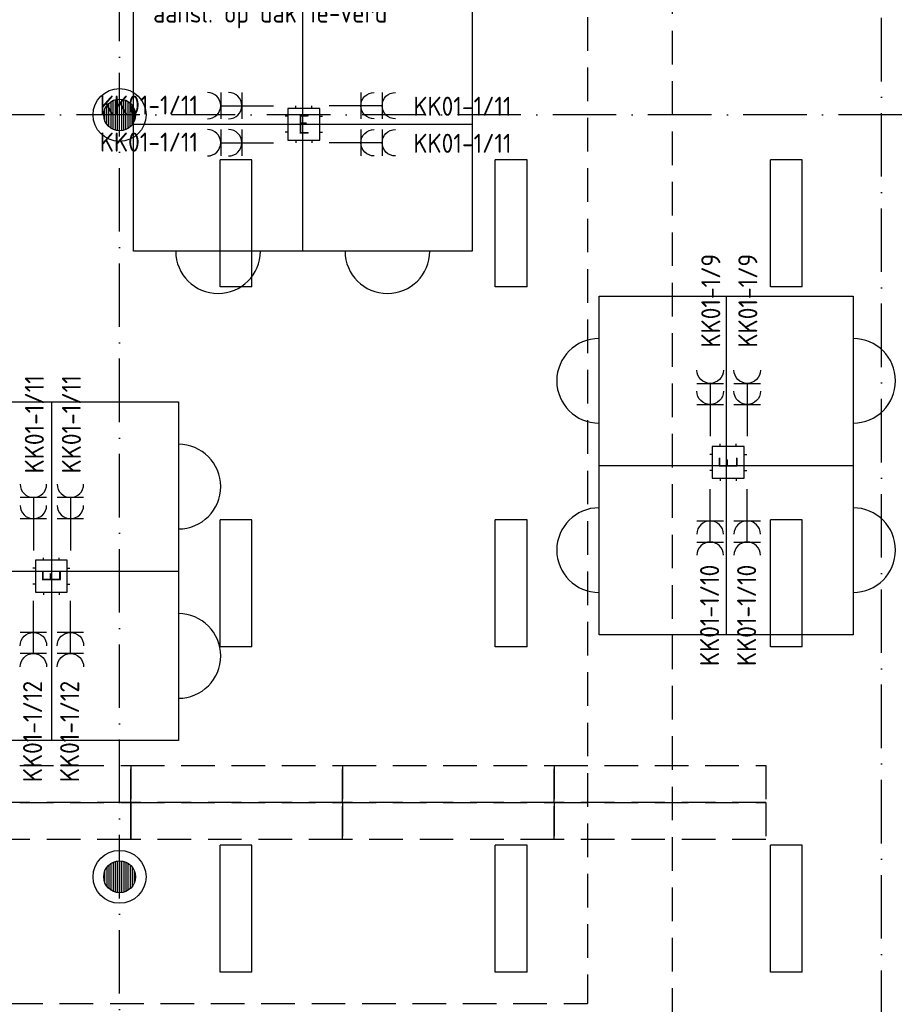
# Model space of a CAD drawing. Header units: millimetres. Extents: x 90707 to 259985, y -1262 to 84291.
# Tile 71 of 75: x 222703 to 231042, y 49403 to 58708. Entities that reach past the tile are written whole.
import ezdxf
from ezdxf.enums import TextEntityAlignment as Align

# ---------------------------------------------------------------- set-up
doc = ezdxf.new("R2010")
doc.units = ezdxf.units.MM
doc.header["$LTSCALE"] = 100
for name, pattern in [('DASHDOT', [9, 6, -1.5, 0, -1.5]), ('HIDDEN', [9.525, 6.35, -3.175]), ('HIDDEN2', [4.7625, 3.175, -1.5875])]:
    doc.linetypes.add(name, pattern=pattern)
doc.layers.get('0').update_dxf_attribs({"linetype": 'CONTINUOUS'})
for name, color, linetype in [('02-61-70-lijn070', 130, 'CONTINUOUS'), ('AL$1----_ALGEMEEN', 7, 'CONTINUOUS'), ('AL$7----_STRAMIEN', 1, 'DASHDOT'), ('AL22----_BINNENWAND', 7, 'CONTINUOUS'), ('ARMATUUR', 8, 'CONTINUOUS'), ('EB62203-_ATTRIB', 2, 'CONTINUOUS'), ('EB62209-_ATTRIB', 2, 'CONTINUOUS'), ('EB63103-_ATTRIB', 2, 'CONTINUOUS'), ('EB6721--_ATTRIB', 2, 'CONTINUOUS'), ('EL62203-_KRACHT-WCD230', 3, 'CONTINUOUS'), ('EL62209-_KRACHT-ASP400', 3, 'CONTINUOUS'), ('EL63103-_LICHT-WCD230V', 3, 'CONTINUOUS'), ('EL6441--_DATACOM', 3, 'CONTINUOUS'), ('EL6721--_GEB-BEH-AUTO', 3, 'CONTINUOUS'), ('VOLGNUMMER', 7, 'CONTINUOUS'), ('W-INSTALLATIE', 8, 'HIDDEN')]:
    doc.layers.add(name, color=color, linetype=linetype)
doc.styles.add('1_8', font='ISO', dxfattribs={"height": 1.8})
doc.styles.add('NORATT', font='isocp.shx')
doc.styles.get("Standard").update_dxf_attribs({"font": 'iso.shx'})

# ---------------------------------------------------------------- blocks, each defined once
blk = doc.blocks.new('ES3W2A')
for p, q in [((1.25, 2), (-1.25, 2)), ((0, 2), (0, -3)), ((1.25, 0), (-1.25, 0))]:
    blk.add_line(p, q)
for centre in [(0, 3.25), (0, 1.25)]:
    blk.add_arc(centre, 1.25, 180, 0)
at = {"style": '1_8'}
for tag, flags, p in [('VERMOGEN', 9, (-2.5, 5)), ('GROEP', 8, (0, 5)), ('SCHAK', 8, (2.5, 5)), ('GELIJK', 9, (5, 5)), ('KAST', 9, (7, 5)), ('TAL', 8, (2.5, 5))]:
    blk.add_attdef(tag, text='', height=1.8, rotation=90, dxfattribs=dict(at, flags=flags)).set_placement(p, align=Align.MIDDLE_CENTER)
at = {"style": '1_8', "width": 0.7, "flags": 8}
blk.add_attdef('DOEL', text='', height=1.8, rotation=90, dxfattribs=at).set_placement((-2.5, 5), align=Align.MIDDLE_LEFT)
at = {"style": '1_8', "flags": 9}
blk.add_attdef('M_CODE', text='', height=1.8, dxfattribs=at).set_placement((0, 0), align=Align.MIDDLE_CENTER)
blk = doc.blocks.new('ES1116A2')
at = {"ltscale": 0.5}
for p, q in [((-0.75, 1.5), (-0.75, 1.75)), ((0.75, 1.5), (0.75, 1.75)), ((-1.5, 0.75), (-1.75, 0.75)), ((1.5, 0.75), (1.75, 0.75)), ((-1.5, -0.75), (-1.75, -0.75)), ((1.5, -0.75), (1.75, -0.75)), ((-0.75, -1.5), (-0.75, -1.75)), ((0.75, -1.5), (0.75, -1.75))]:
    blk.add_line(p, q, dxfattribs=at)
blk.add_lwpolyline([(-1.5, -1.5), (1.5, -1.5), (1.5, 1.5), (-1.5, 1.5)], close=True)
at = {"ltscale": 0.5, "style": '1_8'}
for tag, flags, p in [('VERMOGEN', 9, (-2.5, 3.5)), ('GROEP', 8, (0, 3.5)), ('SCHAK', 8, (2.5, 3.5)), ('KAST', 9, (7, 3.5)), ('DOEL', 8, (-2.5, 0))]:
    blk.add_attdef(tag, text='', height=1.8, rotation=90, dxfattribs=dict(at, flags=flags)).set_placement(p, align=Align.MIDDLE_LEFT)
for tag, flags, p in [('GELIJK', 9, (5, 3.5)), ('TAL', 8, (2.5, 3.5))]:
    blk.add_attdef(tag, text='', height=1.8, rotation=90, dxfattribs=dict(at, flags=flags)).set_placement(p, align=Align.MIDDLE_CENTER)
at = {"ltscale": 0.5, "style": '1_8', "flags": 8}
for tag, p in [('NUMMER', (0, 3)), ('CODE', (0, 0))]:
    blk.add_attdef(tag, text='', height=1.8, dxfattribs=at).set_placement(p, align=Align.MIDDLE)
at = {"ltscale": 0.5, "style": '1_8', "flags": 9}
blk.add_attdef('M_CODE', text='', height=1.8, dxfattribs=at).set_placement((0, 0), align=Align.MIDDLE_CENTER)
blk = doc.blocks.new('tafela')
at = {"layer": '02-61-70-lijn070', "color": 9}
for p, q in [((-1600, -1200), (-1600, 1200)), ((-1600, 1200), (1600, 1200)), ((0, -1200), (0, 1200)), ((1600, 1200), (1600, -1200)), ((-1600, 0), (1600, 0)), ((1600, -1200), (-1600, -1200))]:
    blk.add_line(p, q, dxfattribs=at)
for centre, start, end in [((-800, 1200), 0, 180), ((800, 1200), 0, 180), ((-800, -1200), 180, 0), ((800, -1200), 180, 0)]:
    blk.add_arc(centre, 400, start, end, dxfattribs=at)
blk = doc.blocks.new('ES2X2')
for p, q in [((-0.45, 1.4), (-0.45, 2.6)), ((-0.15, 1.265), (-0.15, 2.735)), ((0.15, 1.265), (0.15, 2.735)), ((0.45, 1.4), (0.45, 2.6)), ((0, 1.25), (0, -3))]:
    blk.add_line(p, q)
at = {"color": 1}
for p, q in [((-0.6, 1.15), (-0.6, 0.35)), ((-0.72, -0.21), (-0.72, 0.11)), ((-0.64, -0.246), (-0.64, 0.146)), ((-0.6, 0.75), (0.6, 0.15)), ((-0.56, -0.246), (-0.56, 0.146)), ((-0.48, -0.21), (-0.48, 0.11)), ((-0.6, -0.05), (0.6, -0.65)), ((-0.6, -0.85), (0.6, -1.45)), ((-0.6, -1.25), (0.6, -1.85)), ((-0.6, -1.65), (0.6, -2.25))]:
    blk.add_line(p, q, dxfattribs=at)
blk.add_circle((0, 2), 0.75)
blk.add_circle((-0.6, -0.05), 0.2, dxfattribs=at)
at = {"style": '1_8'}
for tag, flags, p in [('VERMOGEN', 9, (-2.5, 4.5)), ('GROEP', 8, (0, 4.5)), ('SCHAK', 8, (2.5, 4.5)), ('KAST', 9, (7, 4.5)), ('DOEL', 8, (-2.5, 1))]:
    blk.add_attdef(tag, text='', height=1.8, rotation=90, dxfattribs=dict(at, flags=flags)).set_placement(p, align=Align.MIDDLE_LEFT)
at = {"style": '1_8', "flags": 8}
blk.add_attdef('TAL', text='', height=1.8, rotation=90, dxfattribs=at).set_placement((2.5, 4.5), align=Align.MIDDLE_CENTER)
at = {"style": '1_8', "flags": 9}
blk.add_attdef('M_CODE', text='', height=1.8, dxfattribs=at).set_placement((0, 0), align=Align.MIDDLE_CENTER)
blk = doc.blocks.new('A$Cca306792')
at = {"layer": 'AL22----_BINNENWAND', "linetype": 'Continuous'}
h = blk.add_hatch(dxfattribs=at)
h.set_pattern_fill('GEWPBET', color=8, scale=100, angle=90, style=0)
h.set_pattern_definition([(90, (132528.322, 51869.537), (-20, 1e-15), [])])
edge = h.paths.add_edge_path()
edge.add_arc((132528.3, 51869.5), 150, 0, 360)
at = {"layer": 'AL$1----_ALGEMEEN', "color": 8, "linetype": 'HIDDEN2'}
for p, q in [((130633.9, 52921.1), (132633.9, 52921.1)), ((132633.9, 52571.1), (132633.9, 52921.1)), ((132633.9, 52921.1), (132633.9, 52571.1)), ((132633.9, 52921.1), (134633.9, 52921.1)), ((134633.9, 52921.1), (134633.9, 52571.1)), ((132633.9, 52571.1), (130633.9, 52571.1)), ((130633.9, 52571.1), (132633.9, 52571.1)), ((134633.9, 52571.1), (132633.9, 52571.1)), ((132633.9, 52571.1), (134633.9, 52571.1)), ((134633.9, 52571.1), (134633.9, 52221.1)), ((132633.9, 52221.1), (130633.9, 52221.1)), ((134633.9, 52221.1), (132633.9, 52221.1))]:
    blk.add_line(p, q, dxfattribs=at)
for points in [[(130633.9, 52571.1), (130633.9, 52921.1), (132633.9, 52921.1), (132633.9, 52571.1)], [(134633.9, 52571.1), (134633.9, 52921.1), (136633.9, 52921.1), (136633.9, 52571.1)], [(136633.9, 52571.1), (136633.9, 52921.1), (138633.9, 52921.1), (138633.9, 52571.1)], [(134633.9, 52221.1), (134633.9, 52571.1), (136633.9, 52571.1), (136633.9, 52221.1)], [(136633.9, 52221.1), (136633.9, 52571.1), (138633.9, 52571.1), (138633.9, 52221.1)]]:
    blk.add_lwpolyline(points, close=True, dxfattribs=at)
at = {"layer": 'AL$7----_STRAMIEN', "color": 1}
for points in [[(132528.3, 39964.8), (132528.3, 78658.7)], [(139728.3, 41384.8), (139728.3, 78658.7)], [(146221.5, 59069.5), (2867.2, 59069.5)]]:
    blk.add_lwpolyline(points, dxfattribs=at)
at = {"layer": 'AL22----_BINNENWAND', "color": 8, "linetype": 'Continuous'}
for p, q in [((132428.3, 58957.7), (132428.3, 59181.3)), ((132448.3, 58942.7), (132448.3, 59196.4)), ((132468.3, 58932.1), (132468.3, 59207)), ((132488.3, 58925), (132488.3, 59214.1)), ((132508.3, 58920.9), (132508.3, 59218.2)), ((132528.3, 58919.5), (132528.3, 59219.5)), ((132548.3, 58920.9), (132548.3, 59218.2)), ((132568.3, 58925), (132568.3, 59214.1)), ((132588.3, 58932.1), (132588.3, 59207)), ((132608.3, 58942.7), (132608.3, 59196.4)), ((132628.3, 58957.7), (132628.3, 59181.3)), ((132388.3, 59015.7), (132388.3, 59123.4)), ((132408.3, 58979.5), (132408.3, 59159.5)), ((132648.3, 58979.5), (132648.3, 59159.5)), ((132668.3, 59015.7), (132668.3, 59123.4)), ((132633.9, 52221.1), (132633.9, 52571.1)), ((132633.9, 52571.1), (132633.9, 52221.1))]:
    blk.add_line(p, q, dxfattribs=at)
for centre, radius in [((132528.3, 59069.5), 250), ((132528.3, 59069.5), 150), ((132528.3, 51869.5), 250), ((132528.3, 51869.5), 150)]:
    blk.add_circle(centre, radius, dxfattribs=at)
at = {"layer": 'ARMATUUR', "color": 8}
for points in [[(133478.3, 57444.5), (133478.3, 58644.5)], [(133778.3, 58644.5), (133478.3, 58644.5)], [(133778.3, 57444.5), (133778.3, 58644.5)], [(136078.3, 57444.5), (136078.3, 58644.5)], [(136378.3, 58644.5), (136078.3, 58644.5)], [(136378.3, 57444.5), (136378.3, 58644.5)], [(138678.3, 57444.5), (138678.3, 58644.5)], [(138978.3, 58644.5), (138678.3, 58644.5)], [(138978.3, 57444.5), (138978.3, 58644.5)], [(133778.3, 57444.5), (133478.3, 57444.5)], [(136378.3, 57444.5), (136078.3, 57444.5)], [(138978.3, 57444.5), (138678.3, 57444.5)], [(133478.3, 54044.5), (133478.3, 55244.5)], [(133778.3, 55244.5), (133478.3, 55244.5)], [(133778.3, 54044.5), (133778.3, 55244.5)], [(136078.3, 54044.5), (136078.3, 55244.5)], [(136378.3, 55244.5), (136078.3, 55244.5)], [(136378.3, 54044.5), (136378.3, 55244.5)], [(138678.3, 54044.5), (138678.3, 55244.5)], [(138978.3, 55244.5), (138678.3, 55244.5)], [(138978.3, 54044.5), (138978.3, 55244.5)], [(133778.3, 54044.5), (133478.3, 54044.5)], [(136378.3, 54044.5), (136078.3, 54044.5)], [(138978.3, 54044.5), (138678.3, 54044.5)], [(133478.3, 50969.5), (133478.3, 52169.5)], [(133778.3, 52169.5), (133478.3, 52169.5)], [(133778.3, 50969.5), (133778.3, 52169.5)], [(136078.3, 50969.5), (136078.3, 52169.5)], [(136378.3, 52169.5), (136078.3, 52169.5)], [(136378.3, 50969.5), (136378.3, 52169.5)], [(138678.3, 50969.5), (138678.3, 52169.5)], [(138978.3, 52169.5), (138678.3, 52169.5)], [(138978.3, 50969.5), (138978.3, 52169.5)], [(133778.3, 50969.5), (133478.3, 50969.5)], [(136378.3, 50969.5), (136078.3, 50969.5)], [(138978.3, 50969.5), (138678.3, 50969.5)]]:
    blk.add_lwpolyline(points, dxfattribs=at)
at = {"layer": 'VOLGNUMMER', "color": 252, "linetype": 'ByBlock'}
for tag, p in [('0.28', (16186.8, 74214.2)), ('0.16', (78892.6, 73104.9)), ('0.17', (62961.4, 72993.7)), ('0.29', (35887.3, 72528.7)), ('0.18', (53124.4, 64542.4)), ('0.701', (85482.2, 63517.2)), ('0.32', (36092.4, 63165.6)), ('0.30', (29365.6, 63127.8)), ('0.12', (90689.5, 63023.6)), ('0.29A', (33164.9, 62744.5)), ('0.30', (38191.2, 61493.7)), ('0.19', (61479.4, 61433)), ('0.27', (17657, 61362.6)), ('0.14', (89762.2, 60088.3)), ('0.33', (45869.2, 59450.3)), ('0.15', (73453.9, 57402.1)), ('0.25', (28058.4, 57013.2)), ('0.801', (112714.4, 57073.3)), ('0.18A', (61029.2, 56759.4)), ('0.26A', (36299, 54851)), ('0.20', (60894.5, 53506.4)), ('0.800', (90980.3, 50804)), ('0.25A', (73288.1, 48435.5)), ('0.300', (94483.1, 48257)), ('0.21', (58702.5, 48177.6)), ('0.24', (35040.6, 47782.8)), ('0.102', (87630.8, 47613.4)), ('0.26', (18559.4, 46118.8)), ('0.203', (95794.7, 46197)), ('0.802', (68387.3, 42721)), ('0.204', (95496.6, 42148.7)), ('0.07B', (66790.5, 38908.8)), ('0.702', (95327.1, 36512.9))]:
    blk.add_attdef(tag, text='', height=250, dxfattribs=at).set_placement(p, align=Align.MIDDLE_CENTER)
at = {"layer": 'VOLGNUMMER', "color": 8, "linetype": 'ByBlock'}
blk.add_attdef('0.600', text='', height=250, dxfattribs=at).set_placement((96800.2, 48299.9), align=Align.MIDDLE_CENTER)

msp = doc.modelspace()

# ---------------------------------------------------------------- linework, layer by layer
at = {"layer": '02-61-70-lijn070', "color": 8}
for p, q in [((223777, 57719.9), (226977, 57719.9)), ((226977, 57719.9), (226977, 56519.9))]:
    msp.add_line(p, q, dxfattribs=at)
at = {"layer": 'W-INSTALLATIE', "ltscale": 0.5}
for p, q in [((228867.9, 69080.4), (228867.9, 48910.4)), ((228067.9, 67780.4), (228067.9, 49410.4)), ((218317.9, 49410.4), (228067.9, 49410.4))]:
    msp.add_line(p, q, dxfattribs=at)

# ---------------------------------------------------------------- block references
at = {"layer": '02-61-70-lijn070'}
msp.add_blockref('tafela', (225377, 57719.9), dxfattribs=at)
at = {"layer": '02-61-70-lijn070', "rotation": 270}
for p in [(229377.3, 54494.9), (223002.3, 53494.9)]:
    msp.add_blockref('tafela', p, dxfattribs=at)
at = {"layer": 'EL62203-_KRACHT-WCD230'}
ref = msp.add_blockref('ES3W2A', (222832.2, 53991.8), dxfattribs=dict(at, xscale=100, yscale=100, zscale=100))
ref.add_attrib('GROEP', 'KK01-1/11', dxfattribs={"layer": 'EB62203-_ATTRIB', "color": 1, "height": 180, "rotation": 90, "style": '1_8', "flags": 8}).set_placement((222841.2, 54419.8), align=Align.MIDDLE_LEFT)
ref = msp.add_blockref('ES3W2A', (223182.2, 53991.8), dxfattribs=dict(at, xscale=100, yscale=100, zscale=100))
ref.add_attrib('GROEP', 'KK01-1/11', dxfattribs={"layer": 'EB62203-_ATTRIB', "color": 1, "height": 180, "rotation": 90, "style": '1_8', "flags": 8}).set_placement((223191.2, 54419.8), align=Align.MIDDLE_LEFT)
ref = msp.add_blockref('ES3W2A', (222832.2, 52916.8), dxfattribs=dict(at, xscale=-100, yscale=100, zscale=100, rotation=180))
ref.add_attrib('GROEP', 'KK01-1/12', dxfattribs={"layer": 'EB62203-_ATTRIB', "color": 1, "height": 180, "rotation": 90, "style": '1_8', "flags": 8}).set_placement((222824.8, 51501.4), align=Align.MIDDLE_LEFT)
ref = msp.add_blockref('ES3W2A', (223182.2, 52916.8), dxfattribs=dict(at, xscale=-100, yscale=100, zscale=100, rotation=180))
ref.add_attrib('GROEP', 'KK01-1/12', dxfattribs={"layer": 'EB62203-_ATTRIB', "color": 1, "height": 180, "rotation": 90, "style": '1_8', "flags": 8}).set_placement((223174.8, 51501.4), align=Align.MIDDLE_LEFT)
at = {"layer": 'EL62209-_KRACHT-ASP400'}
ref = msp.add_blockref('ES2X2', (225297.9, 59040.6, 1050), dxfattribs=dict(at, xscale=100, yscale=100, zscale=100, rotation=90))
ref.add_attrib('DOEL', 'AIRCO', dxfattribs={"layer": 'EB62209-_ATTRIB', "color": 1, "height": 180, "style": '1_8', "flags": 8}).set_placement((225156.1, 59252.3, 1050), align=Align.MIDDLE_RIGHT)
ref.add_attrib('GROEP', 'LK01-K03', dxfattribs={"layer": 'EB62209-_ATTRIB', "color": 1, "height": 180, "style": '1_8', "flags": 8}).set_placement((224834.8, 59005.3, 1050), align=Align.MIDDLE_RIGHT)
ref.add_attrib('SCHAK', 'aansl. op dak 1e-verd', dxfattribs={"layer": 'EB62209-_ATTRIB', "color": 1, "height": 180, "style": '1_8', "flags": 8}).set_placement((226177, 58769.9, 1050), align=Align.MIDDLE_RIGHT)
at = {"layer": 'EL63103-_LICHT-WCD230V'}
ref = msp.add_blockref('ES3W2A', (224802, 57894.9), dxfattribs=dict(at, xscale=100, yscale=100, zscale=100, rotation=90))
ref.add_attrib('GROEP', 'KK01-1/11', dxfattribs={"layer": 'EB62203-_ATTRIB', "color": 1, "height": 180, "style": '1_8', "flags": 8}).set_placement((224388.1, 57900.7), align=Align.MIDDLE_RIGHT)
ref = msp.add_blockref('ES3W2A', (225927, 57894.9), dxfattribs=dict(at, xscale=-100, yscale=100, zscale=100, rotation=270))
ref.add_attrib('GROEP', 'KK01-1/11', dxfattribs={"layer": 'EB62203-_ATTRIB', "color": 1, "height": 180, "style": '1_8', "flags": 8}).set_placement((227350.3, 57889.3), align=Align.MIDDLE_RIGHT)
ref = msp.add_blockref('ES3W2A', (224802, 57544.9), dxfattribs=dict(at, xscale=100, yscale=100, zscale=100, rotation=90))
ref.add_attrib('GROEP', 'KK01-1/11', dxfattribs={"layer": 'EB62203-_ATTRIB', "color": 1, "height": 180, "style": '1_8', "flags": 8}).set_placement((224388.1, 57550.7), align=Align.MIDDLE_RIGHT)
ref = msp.add_blockref('ES3W2A', (225927, 57544.9), dxfattribs=dict(at, xscale=-100, yscale=100, zscale=100, rotation=270))
ref.add_attrib('GROEP', 'KK01-1/11', dxfattribs={"layer": 'EB62203-_ATTRIB', "color": 1, "height": 180, "style": '1_8', "flags": 8}).set_placement((227350.3, 57539.3), align=Align.MIDDLE_RIGHT)
ref = msp.add_blockref('ES3W2A', (229226.7, 55071), dxfattribs=dict(at, xscale=-100, yscale=100, zscale=100))
ref.add_attrib('GROEP', 'KK01-1/9', dxfattribs={"layer": 'EB62203-_ATTRIB', "color": 1, "height": 180, "rotation": 90, "style": '1_8', "flags": 8}).set_placement((229232.3, 56494.2), align=Align.MIDDLE_RIGHT)
ref = msp.add_blockref('ES3W2A', (229576.7, 55071), dxfattribs=dict(at, xscale=-100, yscale=100, zscale=100))
ref.add_attrib('GROEP', 'KK01-1/9', dxfattribs={"layer": 'EB62203-_ATTRIB', "color": 1, "height": 180, "rotation": 90, "style": '1_8', "flags": 8}).set_placement((229582.3, 56494.2), align=Align.MIDDLE_RIGHT)
ref = msp.add_blockref('ES3W2A', (229226.7, 53971), dxfattribs=dict(at, xscale=100, yscale=100, zscale=100, rotation=180))
ref.add_attrib('GROEP', 'KK01-1/10', dxfattribs={"layer": 'EB62203-_ATTRIB', "color": 1, "height": 180, "rotation": 90, "style": '1_8', "flags": 8}).set_placement((229221, 53557), align=Align.MIDDLE_RIGHT)
ref = msp.add_blockref('ES3W2A', (229576.7, 53971), dxfattribs=dict(at, xscale=100, yscale=100, zscale=100, rotation=180))
ref.add_attrib('GROEP', 'KK01-1/10', dxfattribs={"layer": 'EB62203-_ATTRIB', "color": 1, "height": 180, "rotation": 90, "style": '1_8', "flags": 8}).set_placement((229571, 53557), align=Align.MIDDLE_RIGHT)
ref = msp.add_blockref('ES3W2A', (221214.8, 50554.3, 1050), dxfattribs=dict(at, xscale=100, yscale=100, zscale=100, rotation=270))
ref.add_attrib('GROEP', 'KK01-1/37', dxfattribs={"layer": 'EB63103-_ATTRIB', "color": 1, "height": 180, "style": 'NORATT', "flags": 8}).set_placement((221639.8, 50554.3, 1050), align=Align.MIDDLE_LEFT)
at = {"layer": 'EL6441--_DATACOM'}
msp.add_blockref('A$Cca306792', (91118.2, -1262.1), dxfattribs=at)
at = {"layer": 'EL6721--_GEB-BEH-AUTO'}
ref = msp.add_blockref('ES1116A2', (225387.3, 57719.6), dxfattribs=dict(at, xscale=100, yscale=100, zscale=100))
ref.add_attrib('CODE', 'E', dxfattribs={"layer": 'EB6721--_ATTRIB', "color": 1, "height": 180, "style": '1_8', "flags": 8}).set_placement((225387.3, 57719.6), align=Align.MIDDLE)
ref = msp.add_blockref('ES1116A2', (229396.9, 54523.5), dxfattribs=dict(at, xscale=100, yscale=100, zscale=100, rotation=90))
ref.add_attrib('CODE', 'E', dxfattribs={"layer": 'EB6721--_ATTRIB', "color": 1, "height": 180, "rotation": 90, "style": '1_8', "flags": 8}).set_placement((229396.9, 54523.5), align=Align.MIDDLE)
ref = msp.add_blockref('ES1116A2', (223002.3, 53448.5), dxfattribs=dict(at, xscale=100, yscale=100, zscale=100, rotation=90))
ref.add_attrib('CODE', 'E', dxfattribs={"layer": 'EB6721--_ATTRIB', "color": 1, "height": 180, "rotation": 90, "style": '1_8', "flags": 8}).set_placement((223002.3, 53448.5), align=Align.MIDDLE)

doc.saveas('drawing.dxf')
